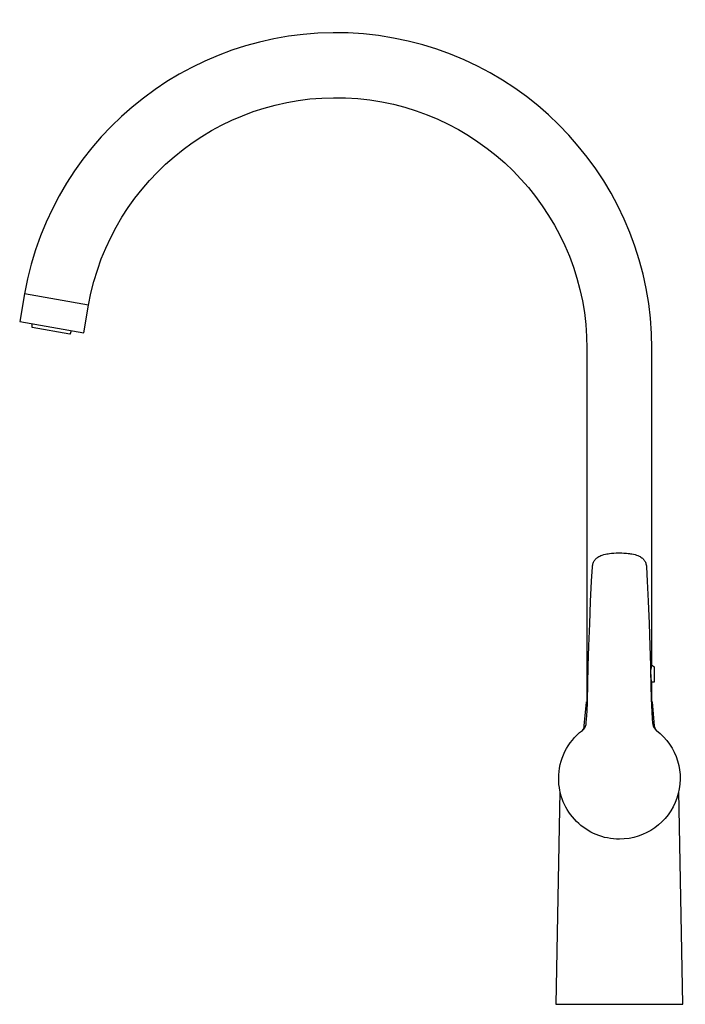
# Model space of a CAD drawing. Header units: millimetres. Extents: x -212 to 23, y 0 to 349.
import ezdxf

# ---------------------------------------------------------------- set-up
doc = ezdxf.new("R2010")
doc.units = ezdxf.units.MM
doc.layers.get('0').update_dxf_attribs({"true_color": 0x000000})
doc.layers.add('DETAIL', color=7, linetype='Continuous', true_color=0x000000)

# ---------------------------------------------------------------- blocks, each defined once
blk = doc.blocks.new('59071_r')
at = {"layer": 'DETAIL'}
blk.add_line((-187.94, 247.72), (-210.59, 251.71), dxfattribs=at)
at = {"layer": 'DETAIL', "lineweight": -3}
blk.add_line((-199.43, 239.59), (-199.42, 239.59), dxfattribs=at)
for points in [[(11.5, 120.13), (11.5, 232.28, 0.916331), (-210.59, 251.71), (-212.33, 241.86), (-189.67, 237.87), (-187.94, 247.72, -0.916331), (-11.5, 232.28), (-11.5, 107.28), (-11.27, 107.28)], [(-194.06, 238.64), (-194.45, 237.48, -0.371247), (-194.56, 237.41), (-207.89, 239.76, -0.371247), (-207.97, 239.86), (-207.94, 241.09)], [(11.49, 120.08), (11.59, 120.08), (11.68, 120.05), (12.24, 119.59, -0.220243), (12.3, 119.47), (12.34, 117.08), (12.29, 114.23, -0.409098), (12.14, 114.08), (11.49, 114.08)], [(-13.1, 97.04, 0.151058), (-12.43, 98.68), (-11.7, 107.02, -0.388879), (-11.5, 107.2), (-11.27, 107.2)], [(13.1, 97.04, -0.151058), (12.43, 98.68), (11.7, 107.02, 0.388879), (11.5, 107.2), (11.27, 107.2)]]:
    blk.add_lwpolyline(points, format="xyb", dxfattribs=at)
blk.add_lwpolyline([(0, 58.5, -0.414222), (-21.5, 80, -0.233599), (-13.11, 97.04, 0.179093), (-11.8, 99.12), (-11.74, 99.62), (-11.64, 101.19, 0.009733), (-11.27, 107.4), (-11.17, 113.55), (-11.01, 119.81), (-10.79, 126.94), (-10.52, 134.76), (-10.2, 142.68), (-9.86, 149.94), (-9.57, 154.94), (-9.53, 155.33), (-9.47, 155.69), (-9.39, 156.01), (-9.3, 156.31), (-9.19, 156.59), (-9.06, 156.86), (-8.91, 157.11), (-8.75, 157.35), (-8.57, 157.57), (-8.36, 157.79), (-8.14, 158), (-7.89, 158.21), (-7.61, 158.4), (-7.29, 158.59), (-6.94, 158.78), (-6.54, 158.95), (-6.08, 159.12), (-5.55, 159.29), (-4.98, 159.43), (-4.44, 159.54), (-3.96, 159.62), (-3.53, 159.69), (-2.81, 159.77), (-2.01, 159.84), (-1.12, 159.88), (-0.14, 159.9), (0.84, 159.89), (1.61, 159.86), (2.51, 159.8), (3.15, 159.73), (3.53, 159.69), (3.96, 159.62), (4.44, 159.54), (4.98, 159.43), (5.55, 159.29), (6.08, 159.12), (6.54, 158.95), (6.94, 158.78), (7.29, 158.59), (7.61, 158.4), (7.89, 158.21), (8.14, 158), (8.37, 157.79), (8.57, 157.57), (8.75, 157.35), (8.91, 157.11), (9.06, 156.86), (9.19, 156.59), (9.3, 156.31), (9.39, 156.01), (9.47, 155.68), (9.53, 155.33), (9.57, 154.94), (9.86, 149.94), (10.19, 142.86), (10.51, 134.89), (10.79, 126.99), (11.01, 120.02), (11.16, 113.83), (11.27, 107.4, 0.009738), (11.64, 101.19), (11.74, 99.62), (11.8, 99.12, 0.17845), (13.11, 97.04, -0.716168)], format="xyb", close=True, dxfattribs=at)
for points in [[(11.27, 107.28), (11.5, 107.28), (11.5, 114.03)], [(-21.09, 75.35), (-22.5, 0), (22.5, 0), (21.09, 75.35)]]:
    blk.add_lwpolyline(points, dxfattribs=at)
at = {"layer": 'DETAIL', "lineweight": -3, "extrusion": (0, 0, -1)}
for centre, radius, start, end in [((-23.03, 117.02), 11.95, 359.3999, 15.0727), ((-23.23, 117.18), 12.14, 344.9872, 357.8835)]:
    blk.add_arc(centre, radius, start, end, dxfattribs=at)

msp = doc.modelspace()

# ---------------------------------------------------------------- block references
msp.add_blockref('59071_r', (0, 0))

doc.saveas('drawing.dxf')
